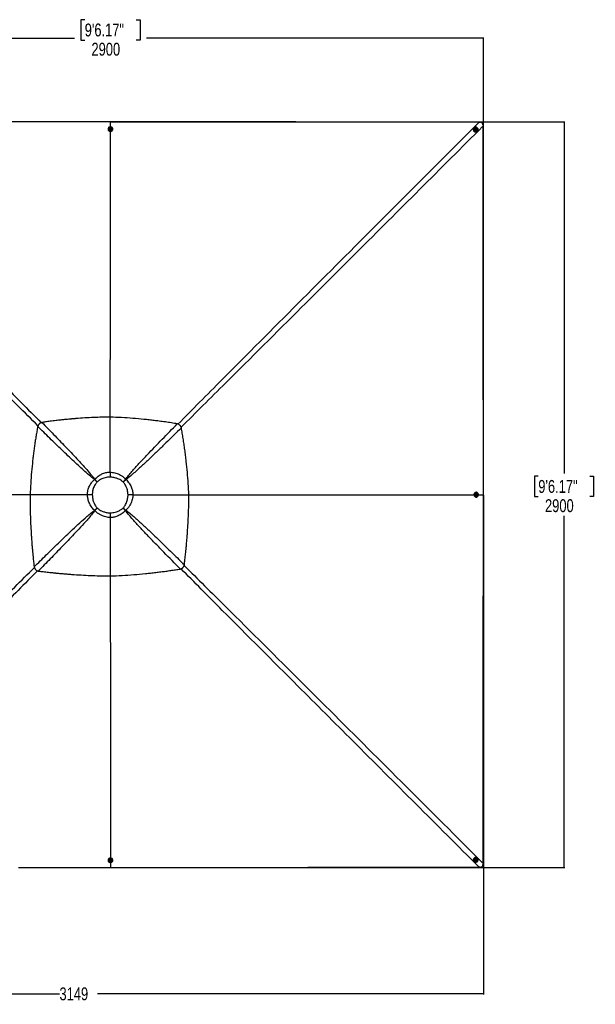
# Model space of a CAD drawing. Header units: millimetres. Extents: x 59675 to 443956, y 27057 to 412240.
# Tile 67 of 67: x 150015 to 261903, y 220805 to 412240. Entities that reach past the tile are written whole.
import ezdxf

# ---------------------------------------------------------------- set-up
doc = ezdxf.new("R2010")
doc.units = ezdxf.units.MM
doc.header["$LTSCALE"] = 50
doc.layers.add('COMPONENT_GEOMETRY', color=7, linetype='Continuous')
doc.styles.add('SLDTEXTSTYLE0', font='TXT', dxfattribs={"width": 0.75})
doc.dimstyles.new('SLDDIMSTYLE0', dxfattribs={"dimtxt": 2500, "dimasz": 165.1, "dimexe": 0, "dimexo": 0.0625, "dimgap": 625, "dimtad": 0, "dimtih": 1, "dimtoh": 1, "dimdec": 0, "dimrnd": 1e-09, "dimzin": 12, "dimdsep": 46, "dimtxsty": 'SLDTEXTSTYLE0', "dimsah": 1, "dimcen": 0.09, "dimadec": 0, "dimazin": 3, "dimtfac": 1, "dimtdec": 3, "dimtofl": 0, "dimtmove": 0, "dimatfit": 3, "dimfxl": 1, "dimfrac": 2, "dimtolj": 1, "dimtzin": 12, "dimarcsym": 0})
doc.dimstyles.new('SLDDIMSTYLE1', dxfattribs={"dimtxt": 2500, "dimasz": 165.1, "dimexe": 0, "dimexo": 0.0625, "dimgap": 625, "dimtad": 0, "dimtih": 1, "dimtoh": 1, "dimdec": 0, "dimrnd": 1e-09, "dimzin": 12, "dimdsep": 46, "dimtxsty": 'SLDTEXTSTYLE0', "dimsah": 1, "dimcen": 0.09, "dimadec": 0, "dimazin": 3, "dimtfac": 1, "dimtdec": 0, "dimtofl": 0, "dimtmove": 0, "dimatfit": 3, "dimfxl": 1, "dimfrac": 2, "dimtolj": 1, "dimtzin": 12, "dimarcsym": 0})
doc.dimstyles.new('SLDDIMSTYLE2', dxfattribs={"dimtxt": 2500, "dimasz": 165.1, "dimexe": 0, "dimexo": 0.0625, "dimgap": 625, "dimtad": 0, "dimtih": 1, "dimtoh": 1, "dimdec": 0, "dimrnd": 1e-09, "dimzin": 12, "dimdsep": 46, "dimtxsty": 'SLDTEXTSTYLE0', "dimsah": 1, "dimcen": 0.09, "dimadec": 0, "dimazin": 3, "dimtfac": 1, "dimtdec": 0, "dimtofl": 0, "dimtmove": 0, "dimatfit": 3, "dimfxl": 1, "dimfrac": 2, "dimtolj": 1, "dimtzin": 12, "dimarcsym": 0})

# ---------------------------------------------------------------- blocks, each defined once
blk = doc.blocks.new('_D')
at = {"layer": 'COMPONENT_GEOMETRY', "color": 7}
for p, q in [((240160, 319828), (240160, 222689)), ((82725, 240321), (82725, 222689)), ((82725, 222848), (157748, 222848)), ((240160, 222848), (165137, 222848))]:
    blk.add_line(p, q, dxfattribs=at)
for points in [[(82725, 222848), (82890, 222823), (82890, 222873)], [(240160, 222848), (239995, 222873), (239995, 222823)]]:
    blk.add_solid(points, dxfattribs=at)
at = {"layer": 'COMPONENT_GEOMETRY', "color": 7, "insert": (157748, 224086), "char_height": 2500, "attachment_point": 1, "style": 'SLDTEXTSTYLE0'}
blk.add_mtext('3149', dxfattribs=at)
blk = doc.blocks.new('_D_1')
at = {"layer": 'COMPONENT_GEOMETRY', "color": 7}
for p, q in [((167596, 392392), (63895, 392392)), ((64053, 392392), (64053, 321783)), ((60437, 321275), (59675, 321275)), ((59675, 321275), (59675, 317306)), ((67670, 321275), (68431, 321275)), ((68431, 321275), (68431, 317306)), ((59675, 317306), (60437, 317306)), ((68431, 317306), (67670, 317306)), ((64053, 242957), (64053, 313566)), ((79403, 242957), (63895, 242957))]:
    blk.add_line(p, q, dxfattribs=at)
for points in [[(64053, 392392), (64028, 392227), (64079, 392227)], [(64053, 242957), (64079, 243122), (64028, 243122)]]:
    blk.add_solid(points, dxfattribs=at)
at = {"layer": 'COMPONENT_GEOMETRY', "color": 7, "char_height": 2500, "attachment_point": 1, "style": 'SLDTEXTSTYLE0'}
for s, insert in [('9\'10"', (60437, 320529)), ('2989', (60359, 316789))]:
    blk.add_mtext(s, dxfattribs=dict(at, insert=insert))
blk = doc.blocks.new('_D_2')
at = {"layer": 'COMPONENT_GEOMETRY', "color": 7}
for p, q in [((167723, 392392), (255979, 392392)), ((255820, 392392), (255820, 324000)), ((250818, 323492), (250057, 323492)), ((250057, 323492), (250057, 319523)), ((260822, 323492), (261584, 323492)), ((261584, 323492), (261584, 319523)), ((250057, 319523), (250818, 319523)), ((261584, 319523), (260822, 319523)), ((255820, 247390), (255820, 315783)), ((167723, 247390), (255979, 247390))]:
    blk.add_line(p, q, dxfattribs=at)
for points in [[(255820, 392392), (255795, 392227), (255846, 392227)], [(255820, 247390), (255845, 247555), (255795, 247555)]]:
    blk.add_solid(points, dxfattribs=at)
at = {"layer": 'COMPONENT_GEOMETRY', "color": 7, "char_height": 2500, "attachment_point": 1, "style": 'SLDTEXTSTYLE0'}
for s, insert in [('9\'6.17"', (250818, 322746)), ('2900', (252126, 319005))]:
    blk.add_mtext(s, dxfattribs=dict(at, insert=insert))
blk = doc.blocks.new('_D_3')
at = {"layer": 'COMPONENT_GEOMETRY', "color": 7}
for p, q in [((162658, 412240), (161896, 412240)), ((161896, 412240), (161896, 408272)), ((172661, 412240), (173423, 412240)), ((173423, 412240), (173423, 408272)), ((95158, 319955), (95158, 408798)), ((95158, 408640), (160657, 408640)), ((161896, 408272), (162658, 408272)), ((173423, 408272), (172661, 408272)), ((240160, 408640), (174662, 408640)), ((240160, 319955), (240160, 408798))]:
    blk.add_line(p, q, dxfattribs=at)
for points in [[(95158, 408640), (95323, 408614), (95323, 408665)], [(240160, 408640), (239995, 408665), (239995, 408614)]]:
    blk.add_solid(points, dxfattribs=at)
at = {"layer": 'COMPONENT_GEOMETRY', "color": 7, "char_height": 2500, "attachment_point": 1, "style": 'SLDTEXTSTYLE0'}
for s, insert in [('9\'6.17"', (162658, 411494)), ('2900', (163965, 407754))]:
    blk.add_mtext(s, dxfattribs=dict(at, insert=insert))

msp = doc.modelspace()

# ---------------------------------------------------------------- linework, layer by layer
at = {"color": 7, "linetype": 'Continuous', "lineweight": 25}
for p, q in [((167188.56, 390976.38), (167188.66, 390943.74)), ((167421.03, 390984.55), (167421.06, 390977.12)), ((167572.07, 391038.11), (167621.38, 391103.67)), ((167609.08, 390966.05), (167572.07, 391038.11)), ((167581.42, 391019.91), (167596.82, 391040.4)), ((167596.82, 391040.4), (167621.48, 391073.18)), ((167695.39, 390959.56), (167609.08, 390966.05)), ((167621.38, 391103.67), (167707.69, 391097.17)), ((167621.48, 391073.18), (167621.38, 391103.67)), ((167621.48, 391073.18), (167664.63, 391069.93)), ((167658.97, 391402.95), (167659.67, 392392.2)), ((167659.46, 392392.2), (167659.67, 392392.2)), ((167664.63, 391069.93), (167707.79, 391066.68)), ((167744.7, 391025.12), (167695.39, 390959.56)), ((167707.69, 391097.17), (167744.7, 391025.12)), ((167707.79, 391066.68), (167707.69, 391097.17)), ((167707.79, 391066.68), (167726.29, 391030.66)), ((167726.29, 391030.66), (167735.45, 391012.82)), ((167896.06, 390978.62), (167896.03, 390986.05)), ((168128.66, 390946.72), (168128.56, 390979.36)), ((238329.1, 391225.69), (238311.16, 391207.75)), ((238497.4, 391065.18), (238493.5, 391061.29)), ((238606.59, 390908.18), (238633.37, 390987.34)), ((238662.84, 390842.35), (238606.59, 390908.18)), ((238628.57, 390973.16), (238658.89, 390978.03)), ((238633.37, 390987.34), (238716.4, 391000.7)), ((238658.89, 390978.03), (238700.42, 390984.72)), ((238745.87, 390855.71), (238662.84, 390842.35)), ((238700.42, 390984.72), (238716.4, 391000.7)), ((238700.42, 390984.72), (238728.54, 390951.81)), ((238716.4, 391000.7), (238772.67, 390934.9)), ((238728.54, 390951.81), (238756.67, 390918.9)), ((238743.28, 390879.32), (238734.69, 390853.92)), ((238756.67, 390918.9), (238743.28, 390879.32)), ((238772.67, 390934.9), (238745.87, 390855.71)), ((238756.67, 390918.9), (238772.67, 390934.9)), ((238829.38, 390725.41), (238833.27, 390729.3)), ((238975.84, 390543.07), (238993.78, 390561.01)), ((239310.07, 392308.26), (239542.67, 392305.14)), ((240073.21, 391774.57), (240076.34, 391542.12)), ((167612.5, 324262.03), (167612.51, 324262.4)), ((164602, 322880.48), (164571.45, 322849.69)), ((165079.13, 322357.85), (165082.11, 322360.77)), ((170131.69, 322358.05), (170140.09, 322349.77)), ((170690.48, 322829.55), (170603.77, 322916.33)), ((152041.86, 319849.3), (152041.49, 319850.06)), ((152041.63, 319849.17), (152041.86, 319849.3)), ((163211.81, 319834.8), (163211.7, 319834.79)), ((172029.1, 319836.24), (172029.18, 319836.23)), ((182902.39, 319849.04), (182902.64, 319849.19)), ((238747.45, 320360.46), (238714.81, 320360.57)), ((238727.65, 319853.21), (238734.14, 319939.53)), ((238793.2, 319803.98), (238727.65, 319853.21)), ((238734.14, 319939.53), (238806.2, 319976.61)), ((238754.14, 320127.94), (238746.71, 320127.96)), ((238798.75, 319822.62), (238780.73, 319813.35)), ((238788.19, 319967.35), (238808.49, 319952.1)), ((238865.26, 319841.06), (238793.2, 319803.98)), ((238834.77, 319841.16), (238798.75, 319822.62)), ((238806.2, 319976.61), (238871.75, 319927.38)), ((238808.49, 319952.1), (238841.27, 319927.48)), ((238838.02, 319884.32), (238834.77, 319841.16)), ((238834.77, 319841.16), (238865.26, 319841.06)), ((238841.27, 319927.48), (238838.02, 319884.32)), ((238841.27, 319927.48), (238871.75, 319927.38)), ((238871.75, 319927.38), (238865.26, 319841.06)), ((239171.04, 319890.89), (240160.49, 319891.58)), ((240160.49, 319891.36), (240160.49, 319891.58)), ((238711.83, 319420.57), (238744.47, 319420.47)), ((238745.21, 319652.97), (238752.64, 319652.94)), ((170147.24, 317308.57), (170138.06, 317299.36)), ((170583.36, 316771.12), (170679.6, 316866.18)), ((167614.07, 315444.8), (167614.07, 315445.17)), ((238610.59, 248887.78), (238676.39, 248944.04)), ((238623.94, 248804.8), (238610.59, 248887.78)), ((238676.39, 248944.04), (238755.56, 248917.32)), ((238741.41, 248922.1), (238746.26, 248892.02)), ((238746.26, 248892.02), (238752.93, 248850.53)), ((238755.56, 248917.32), (238768.92, 248834.34)), ((238834.44, 249052.53), (238830.55, 249056.47)), ((238995.97, 249219.85), (238978.04, 249238.02)), ((167188.79, 248836.92), (167188.69, 248804.67)), ((167421.19, 248803.94), (167421.16, 248796.46)), ((167572.2, 248755.6), (167621.43, 248821.08)), ((167609.28, 248683.62), (167572.2, 248755.6)), ((167590.84, 248750.29), (167581.63, 248768.15)), ((167609.38, 248714.3), (167590.84, 248750.29)), ((167609.38, 248714.3), (167609.28, 248683.62)), ((167695.6, 248677.14), (167609.28, 248683.62)), ((167652.54, 248711.06), (167609.38, 248714.3)), ((167621.43, 248821.08), (167707.75, 248814.59)), ((167695.7, 248707.82), (167652.54, 248711.06)), ((167658.92, 248378.6), (167659.55, 247389.99)), ((167744.83, 248742.62), (167695.6, 248677.14)), ((167695.7, 248707.82), (167695.6, 248677.14)), ((167720.32, 248740.55), (167695.7, 248707.82)), ((167707.75, 248814.59), (167744.83, 248742.62)), ((167735.49, 248760.75), (167720.32, 248740.55)), ((167896.16, 248794.97), (167896.19, 248802.44)), ((168128.68, 248801.71), (168128.79, 248834.56)), ((238309.23, 248577.48), (238327.16, 248559.33)), ((238492.58, 248722.71), (238496.48, 248718.76)), ((238647.53, 248807.62), (238622.11, 248816.2)), ((238703.11, 248778.08), (238623.94, 248804.8)), ((238687.12, 248794.26), (238647.53, 248807.62)), ((238720.02, 248822.39), (238687.12, 248794.26)), ((238687.12, 248794.26), (238703.11, 248778.08)), ((238768.92, 248834.34), (238703.11, 248778.08)), ((238752.93, 248850.53), (238720.02, 248822.39)), ((238752.93, 248850.53), (238768.92, 248834.34)), ((239543.19, 247479.16), (239312.36, 247476.05)), ((240077.02, 248241.05), (240073.93, 248009.87))]:
    msp.add_line(p, q, dxfattribs=at)
at = {"color": 7, "linetype": 'Continuous', "lineweight": 25, "flags": 128}
for points in [[(167188.67, 390942.18), (167189.83, 390912.93), (167205.31, 390829.34), (167238.21, 390750.14), (167287.26, 390678.37), (167350.59, 390616.81), (167425.76, 390567.8), (167509.88, 390533.24), (167599.71, 390514.45), (167691.81, 390512.15), (167782.64, 390526.44), (167868.7, 390556.76), (167946.69, 390601.95), (168013.62, 390660.27), (168066.9, 390729.49), (168104.49, 390806.93), (168124.95, 390889.63), (168128.67, 390945.16)], [(168111.91, 391092.2), (168079.01, 391171.41), (168029.96, 391243.17), (167966.63, 391304.73), (167891.47, 391353.75), (167807.34, 391388.3), (167717.51, 391407.1), (167625.41, 391409.39), (167534.58, 391395.1), (167448.51, 391364.78), (167370.53, 391319.59), (167303.61, 391261.27), (167250.33, 391192.06), (167212.73, 391114.61), (167192.27, 391031.91), (167189.72, 390947.13), (167205.21, 390863.54), (167238.1, 390784.34), (167287.15, 390712.57), (167350.49, 390651.01), (167425.65, 390602), (167509.77, 390567.44), (167599.6, 390548.65), (167691.7, 390546.35), (167782.53, 390560.64), (167868.6, 390590.96), (167946.58, 390636.15), (168013.51, 390694.47), (168066.79, 390763.68), (168104.38, 390841.13), (168124.84, 390923.83), (168127.38, 391008.6), (168111.91, 391092.2)], [(167678.01, 391203.17), (167613.43, 391199.9), (167552.19, 391180.72), (167498.84, 391147.03), (167457.34, 391101.36), (167430.75, 391047.07), (167421.06, 390988.2), (167428.98, 390929.11), (167453.93, 390874.21), (167494.05, 390827.53), (167546.37, 390792.55), (167607.01, 390771.87), (167671.47, 390767.02), (167734.97, 390778.35), (167792.8, 390805.04), (167840.68, 390845.09), (167875.04, 390895.54), (167893.35, 390952.65), (167894.25, 391012.19), (167877.65, 391069.72), (167844.82, 391121), (167798.16, 391162.2), (167741.15, 391190.29), (167678.01, 391203.17)], [(167668.12, 391140.55), (167622.09, 391135.67), (167581.58, 391114.94), (167552.77, 391081.53), (167540.04, 391040.52), (167545.32, 390998.15), (167567.82, 390960.88), (167604.1, 390934.38), (167648.65, 390922.67), (167694.68, 390927.55), (167735.18, 390948.28), (167764, 390981.69), (167776.73, 391022.7), (167771.45, 391065.07), (167748.96, 391102.35), (167712.68, 391128.85), (167668.12, 391140.55)], [(239310.07, 392308.26), (237284.14, 392310.54), (235182.92, 392312.91), (233081.7, 392315.28), (230980.48, 392317.66), (228879.26, 392320.03), (226778.05, 392322.43), (224676.83, 392324.82), (222575.61, 392327.21), (220474.39, 392329.62), (218373.18, 392332.02), (216271.96, 392334.44), (214170.75, 392336.86), (209968.3, 392341.72), (207867.09, 392344.16), (205765.87, 392346.61), (203664.66, 392349.06), (203139.35, 392349.67), (201629.1, 392351.44), (200118.85, 392353.21), (198608.6, 392354.98), (195588.11, 392358.55), (194077.85, 392360.34), (191057.35, 392363.92), (189547.11, 392365.72), (186526.61, 392369.32), (185016.36, 392371.13), (181995.86, 392374.76), (178975.37, 392378.41), (167659.67, 392392.2)], [(239059.56, 390645.64), (239096.88, 390726.03), (239117.46, 390812.84), (239120.52, 390902.74), (239105.93, 390992.29), (239074.26, 391078.03), (239026.73, 391156.68), (238965.16, 391225.2), (238891.92, 391280.98), (238809.83, 391321.87), (238722.03, 391346.28), (238631.89, 391353.27), (238542.89, 391342.6), (238458.47, 391314.68), (238381.82, 391270.54), (238315.93, 391211.92), (238263.32, 391141.06), (238226, 391060.67), (238205.42, 390973.86), (238202.36, 390883.95), (238216.95, 390794.41), (238248.62, 390708.66), (238296.15, 390630.01), (238357.72, 390561.49), (238430.96, 390505.72), (238513.05, 390464.83), (238600.87, 390440.44), (238690.99, 390433.43), (238779.99, 390444.1), (238864.41, 390472.02), (238941.06, 390516.15), (239006.95, 390574.78), (239059.56, 390645.64)], [(238839.21, 391043.75), (238791.13, 391087), (238733.73, 391116.19), (238671.25, 391129.13), (238608.34, 391124.88), (238549.66, 391103.75), (238499.55, 391067.31), (238461.73, 391018.24), (238439.02, 390960.2), (238433.08, 390897.48), (238444.38, 390834.76), (238472.06, 390776.67), (238514.09, 390727.53), (238567.32, 390690.96), (238627.82, 390669.7), (238691.11, 390665.32), (238752.48, 390678.13), (238807.38, 390707.18), (238851.77, 390750.36), (238882.32, 390804.41), (238896.77, 390865.35), (238894.06, 390928.65), (238874.39, 390989.62), (238839.21, 391043.75)], [(238776.57, 390994.79), (238740.43, 391023.75), (238696.55, 391037.14), (238651.63, 391032.94), (238612.48, 391011.77), (238585.08, 390976.86), (238573.6, 390933.54), (238579.78, 390888.39), (238602.69, 390848.28), (238638.83, 390819.33), (238682.69, 390805.92), (238727.63, 390810.13), (238766.76, 390831.29), (238794.16, 390866.2), (238805.64, 390909.51), (238799.46, 390954.67), (238776.57, 390994.79)], [(240160.49, 319891.58), (240159.84, 320416.89), (240157.26, 322518.09), (240154.68, 324619.29), (240152.11, 326720.5), (240147, 330922.92), (240144.45, 333024.13), (240141.91, 335125.33), (240139.38, 337226.54), (240136.85, 339327.74), (240134.34, 341428.95), (240131.82, 343530.16), (240129.32, 345631.37), (240126.83, 347732.57), (240124.35, 349833.78), (240121.87, 351934.99), (240119.4, 354036.2), (240116.93, 356137.41), (240114.47, 358238.62), (240112.02, 360339.83), (240109.58, 362441.03), (240107.13, 364542.24), (240104.7, 366643.45), (240099.87, 370845.87), (240097.45, 372947.08), (240095.04, 375048.29), (240092.65, 377149.5), (240090.25, 379250.71), (240087.86, 381351.91), (240085.48, 383453.13), (240083.09, 385554.33), (240080.72, 387655.55), (240078.52, 389598.83), (240076.34, 391542.12)], [(167619.46, 334966.46), (167635.12, 357303.84), (167658.17, 390252), (167658.35, 390515.66)], [(165079.13, 322357.85), (165014.61, 322420.12), (164950.2, 322482.35), (164886.01, 322544.44), (164822.11, 322606.3), (164758.62, 322667.85), (164695.62, 322728.99), (164633.19, 322789.63), (164571.45, 322849.69)], [(164602, 322880.48), (164660.39, 322817.03), (164719.42, 322752.96), (164779, 322688.36), (164839.04, 322623.33), (164899.47, 322557.96), (164960.18, 322492.35), (165021.09, 322426.58), (165082.11, 322360.77)], [(170131.69, 322358.05), (170191.59, 322428.83), (170251.42, 322499.53), (170311.09, 322570.07), (170370.51, 322640.32), (170429.57, 322710.18), (170488.2, 322779.54), (170546.3, 322848.29), (170603.77, 322916.33)], [(170690.48, 322829.55), (170623.48, 322771.06), (170555.75, 322711.96), (170487.4, 322652.33), (170418.54, 322592.29), (170349.27, 322531.92), (170279.71, 322471.32), (170209.94, 322410.57), (170140.09, 322349.77)], [(182901.85, 319851.42), (183703.27, 319851.97), (205074.22, 319866.88), (238023.08, 319890.07), (238287.2, 319890.26)], [(238860.29, 319437.24), (238939.5, 319470.23), (239011.26, 319519.36), (239072.83, 319582.76), (239121.84, 319657.99), (239156.4, 319742.15), (239175.18, 319832), (239177.49, 319924.11), (239163.2, 320014.92), (239132.87, 320100.94), (239087.68, 320178.89), (239029.36, 320245.74), (238960.14, 320298.94), (238882.7, 320336.45), (238800, 320356.82), (238715.23, 320359.26), (238631.63, 320343.69), (238552.43, 320310.7), (238480.67, 320261.57), (238419.1, 320198.16), (238370.09, 320122.94), (238335.52, 320038.78), (238316.74, 319948.93), (238314.44, 319856.82), (238328.73, 319766.01), (238359.05, 319679.98), (238404.24, 319602.04), (238462.56, 319535.19), (238531.78, 319481.99), (238609.22, 319444.48), (238691.92, 319424.11), (238776.7, 319421.67), (238860.29, 319437.24)], [(238971.27, 319871.21), (238967.99, 319935.8), (238948.81, 319997.01), (238915.12, 320050.32), (238869.45, 320091.78), (238815.16, 320118.3), (238756.29, 320127.93), (238697.21, 320119.93), (238642.3, 320094.93), (238595.62, 320054.75), (238560.64, 320002.39), (238539.96, 319941.72), (238535.11, 319877.26), (238546.45, 319813.77), (238573.13, 319755.96), (238613.19, 319708.13), (238663.64, 319673.83), (238720.74, 319655.59), (238780.27, 319654.76), (238837.81, 319671.42), (238889.09, 319704.32), (238930.29, 319751.01), (238958.38, 319808.06), (238971.27, 319871.21)], [(238908.64, 319880.68), (238903.76, 319926.71), (238883.04, 319967.19), (238849.63, 319995.97), (238808.61, 320008.66), (238766.24, 320003.32), (238728.97, 319980.79), (238702.46, 319944.47), (238690.76, 319899.91), (238695.65, 319853.89), (238716.37, 319813.4), (238749.79, 319784.63), (238790.8, 319771.94), (238833.16, 319777.27), (238870.44, 319799.8), (238896.94, 319836.12), (238908.64, 319880.68)], [(240077.02, 248241.05), (240077.61, 248766.34), (240079.97, 250867.51), (240082.33, 252968.68), (240084.69, 255069.85), (240087.05, 257171.02), (240089.43, 259272.19), (240091.81, 261373.36), (240094.19, 263474.53), (240096.58, 265575.7), (240098.97, 267676.87), (240101.37, 269778.04), (240103.77, 271879.21), (240106.18, 273980.38), (240108.6, 276081.55), (240111.02, 278182.72), (240113.45, 280283.89), (240115.88, 282385.05), (240120.77, 286587.4), (240123.22, 288688.56), (240125.68, 290789.73), (240128.15, 292890.9), (240130.63, 294992.07), (240133.11, 297093.24), (240135.6, 299194.4), (240138.1, 301295.57), (240140.6, 303396.74), (240143.1, 305497.9), (240145.62, 307599.07), (240148.15, 309700.24), (240150.68, 311801.41), (240153.21, 313902.57), (240155.76, 316003.73), (240160.49, 319891.36)], [(164572.08, 316860.11), (164632.29, 316914.34), (164693.08, 316969.11), (164754.37, 317024.36), (164816.08, 317080), (164878.14, 317135.98), (164940.46, 317192.21), (165002.96, 317248.63), (165065.55, 317305.16)], [(165071.91, 317298.95), (165016.83, 317234.98), (164961.83, 317171.12), (164907, 317107.47), (164852.4, 317044.11), (164798.11, 316981.11), (164744.19, 316918.57), (164690.72, 316856.56), (164637.75, 316795.16)], [(170583.36, 316771.12), (170528.99, 316835.38), (170474.09, 316900.33), (170418.75, 316965.87), (170363.03, 317031.92), (170307.03, 317098.39), (170250.81, 317165.18), (170194.46, 317232.2), (170138.06, 317299.36)], [(170147.24, 317308.57), (170214.69, 317252.3), (170282.08, 317196.15), (170349.29, 317140.2), (170416.24, 317084.53), (170482.85, 317029.22), (170549.01, 316974.34), (170614.62, 316919.97), (170679.6, 316866.18)], [(167623.36, 304092.51), (167625.99, 299953.1), (167637.16, 282430.06), (167650.79, 261085.58), (167658.35, 249261.68)], [(167205.46, 248688.99), (167238.45, 248609.87), (167287.59, 248538.19), (167350.98, 248476.7), (167426.21, 248427.74), (167510.37, 248393.22), (167600.23, 248374.45), (167692.33, 248372.16), (167783.14, 248386.43), (167869.17, 248416.72), (167947.1, 248461.86), (168013.96, 248520.12), (168067.16, 248589.25), (168104.67, 248666.61), (168125.03, 248749.21), (168127.48, 248833.89), (168111.91, 248917.39), (168078.92, 248996.5), (168029.78, 249068.18), (167966.39, 249129.68), (167891.16, 249178.63), (167807, 249213.16), (167717.15, 249231.92), (167625.04, 249234.21), (167534.23, 249219.94), (167448.2, 249189.66), (167370.27, 249144.52), (167303.41, 249086.26), (167250.21, 249017.13), (167212.7, 248939.77), (167192.34, 248857.16), (167189.89, 248772.49), (167205.46, 248688.99)], [(167639.43, 248578.08), (167704.01, 248581.35), (167765.23, 248600.52), (167818.54, 248634.17), (167859.99, 248679.79), (167886.52, 248734.01), (167896.14, 248792.82), (167888.15, 248851.83), (167863.14, 248906.68), (167822.97, 248953.3), (167770.61, 248988.24), (167709.94, 249008.9), (167645.48, 249013.74), (167581.99, 249002.42), (167524.19, 248975.76), (167476.36, 248935.76), (167442.05, 248885.36), (167423.8, 248828.32), (167422.98, 248768.86), (167439.63, 248711.39), (167472.53, 248660.17), (167519.24, 248619.02), (167576.28, 248590.95), (167639.43, 248578.08)], [(238413.85, 248491.56), (238494.23, 248454.31), (238581.06, 248433.8), (238670.96, 248430.79), (238760.51, 248445.42), (238846.25, 248477.12), (238924.9, 248524.67), (238993.43, 248586.24), (239049.2, 248659.48), (239090.08, 248741.55), (239114.49, 248829.31), (239121.49, 248919.39), (239110.83, 249008.33), (239082.89, 249092.7), (239038.76, 249169.27), (238980.15, 249235.08), (238909.28, 249287.62), (238828.9, 249324.87), (238742.08, 249345.39), (238652.18, 249348.39), (238562.63, 249333.77), (238476.89, 249302.07), (238398.24, 249254.52), (238329.71, 249192.95), (238273.94, 249119.72), (238233.06, 249037.64), (238208.65, 248949.88), (238201.64, 248859.79), (238212.31, 248770.86), (238240.25, 248686.48), (238284.38, 248609.92), (238343, 248544.1), (238413.85, 248491.56)], [(238811.97, 248711.95), (238855.23, 248760.03), (238884.41, 248817.42), (238897.36, 248879.86), (238893.1, 248942.74), (238871.97, 249001.38), (238835.51, 249051.44), (238786.46, 249089.21), (238728.42, 249111.87), (238665.71, 249117.76), (238602.98, 249106.44), (238544.89, 249078.74), (238495.74, 249036.72), (238459.19, 248983.49), (238437.92, 248923.01), (238433.53, 248859.76), (238446.35, 248798.43), (238475.41, 248743.57), (238518.57, 248699.25), (238572.63, 248668.74), (238633.56, 248654.33), (238696.87, 248657.07), (238757.85, 248676.77), (238811.97, 248711.95)], [(238763.01, 248774.22), (238791.97, 248810.35), (238805.35, 248854.2), (238801.15, 248899.1), (238779.99, 248938.21), (238745.08, 248965.56), (238701.77, 248977.02), (238656.6, 248970.82), (238616.49, 248947.9), (238587.54, 248911.77), (238574.15, 248867.91), (238578.34, 248823.01), (238599.51, 248783.91), (238634.42, 248756.54), (238677.74, 248745.09), (238722.89, 248751.3), (238763.01, 248774.22)], [(149800.74, 247399.68), (151942.36, 247398.54), (154083.99, 247397.4), (156225.61, 247396.25), (158367.23, 247395.1), (160508.86, 247393.93), (162650.48, 247392.76), (164792.11, 247391.58), (167658.87, 247390)], [(167648.9, 248640.29), (167694.93, 248645.17), (167735.41, 248665.87), (167764.19, 248699.25), (167776.88, 248740.21), (167771.54, 248782.53), (167749, 248819.76), (167712.7, 248846.23), (167668.13, 248857.93), (167622.1, 248853.04), (167581.62, 248832.34), (167552.84, 248798.97), (167540.15, 248758), (167545.49, 248715.68), (167568.02, 248678.46), (167604.34, 248651.98), (167648.9, 248640.29)], [(167659.55, 247389.99), (168184.84, 247390.65), (170286.02, 247393.28), (172387.21, 247395.91), (174488.39, 247398.52), (178690.75, 247403.73), (180791.93, 247406.33), (182893.11, 247408.92), (184994.3, 247411.5), (187095.48, 247414.08), (189196.67, 247416.64), (191297.85, 247419.2), (193399.03, 247421.76), (195500.21, 247424.3), (197601.39, 247426.85), (199702.58, 247429.38), (201803.76, 247431.9), (203904.95, 247434.43), (206006.13, 247436.94), (208107.32, 247439.45), (210208.5, 247441.96), (212309.69, 247444.45), (214410.86, 247446.94), (218613.24, 247451.9), (220714.42, 247454.38), (222815.61, 247456.85), (224916.79, 247459.31), (227017.97, 247461.77), (229119.16, 247464.22), (231220.34, 247466.67), (233321.53, 247469.11), (235422.72, 247471.56), (237367.53, 247473.81), (239312.36, 247476.05)]]:
    msp.add_lwpolyline(points, dxfattribs=at)
at = {"color": 8, "linetype": 'Continuous', "lineweight": 25, "flags": 128}
msp.add_lwpolyline([(152042.05, 319850.89), (145690.78, 319855.35), (129220.04, 319867.1), (108631.6, 319881.88), (97033.32, 319890.22)], dxfattribs=at)
at = {"color": 7, "linetype": 'Continuous', "lineweight": 25}
for centre, radius, start, end in [((167658.51, 390993.39), 238, 183.9189415, 356.4430325), ((167649.27, 391000.61), 65.83, 142.8129473, 168.6949674), ((167657.93, 390992.69), 77.53, 85.0437264, 142.0239642), ((167660.23, 390994.98), 75.08, 28.3707146, 86.6423119), ((167668.25, 391000.81), 65.27, 7.6329372, 27.2139952), ((238654.52, 390886.43), 470.26, 136.8996592, 313.1003408), ((238667.24, 390899.15), 237.64, 136.9796651, 313.0203349), ((238669.84, 390909.01), 69.88, 99.0157323, 129.9270257), ((238670.29, 390902.68), 76.21, 40.1404079, 98.5987558), ((238677.75, 390901.37), 69.14, 315.2015454, 341.3968582), ((238671.97, 390902.57), 75, 341.9417971, 41.0375577), ((238761.47, 319890.42), 238, 93.5553033, 266.0827228), ((238768.87, 319880.46), 65.1, 277.4513841, 297.3246324), ((238768.71, 319899.54), 65.92, 52.8777499, 78.437196), ((238762.97, 319888.74), 75.18, 298.4162595, 356.6251481), ((238760.86, 319891.03), 77.45, 355.0304808, 52.0494791), ((167658.64, 248787.46), 238.02, 3.6081555, 176.0308905), ((238654.73, 248896.51), 470.27, 46.5677642, 222.7187), ((238667.41, 248883.67), 237.64, 46.647208, 222.636694), ((238670.91, 248880.65), 76.2, 310.1315241, 8.5801283), ((238677.16, 248880.99), 69.97, 9.0639868, 39.5851998), ((167648.21, 248780.02), 64.61, 187.5705225, 207.3901504), ((167656.94, 248786.11), 75.18, 208.4544087, 266.6498141), ((167659.26, 248788.23), 77.46, 265.0217743, 322.0154805), ((167667.54, 248780.46), 66.16, 322.906861, 348.2052295), ((238669.63, 248873.28), 69.28, 225.2164535, 251.3991712), ((238670.74, 248879.01), 75.06, 251.9891712, 311.0403865)]:
    msp.add_arc(centre, radius, start, end, dxfattribs=at)
at = {"color": 8, "linetype": 'Continuous', "lineweight": 25}
for points, knots in [([(153572.43, 333299.76), (152261.83, 334596.74), (149584.9, 337245.85), (144388.58, 342417.33), (137978.45, 348808.15), (122846.59, 363924.58), (108627.54, 378150.37), (96907.12, 389879.27), (95267.38, 391520.22), (95244.43, 391543.19)], [0, 0, 0, 0, 0.067148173, 0.137152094, 0.266888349, 0.396624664, 0.915584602, 0.998818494, 1, 1, 1, 1]), ([(96010.21, 392308.65), (96033.15, 392285.67), (104217.81, 384084.96), (115930.39, 372348.48), (130130.69, 358105.91), (138687.41, 349517.37), (145072.8, 343095.52), (150242.74, 337886.85), (152893.68, 335200.9), (154191.13, 333886.32)], [0, 0, 0, 0, 0.001181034, 0.421495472, 0.603204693, 0.732904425, 0.862604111, 0.932754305, 1, 1, 1, 1]), ([(180783.62, 333619.08), (182184.22, 335035.92), (185040.94, 337925.74), (192807.91, 345737.22), (208998.49, 361973.96), (225632.19, 378621.05), (237374.91, 390371.88), (239287.11, 392285.29), (239310.07, 392308.26)], [0, 0, 0, 0, 0.072153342, 0.147166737, 0.398807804, 0.902104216, 0.998824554, 1, 1, 1, 1]), ([(240076.34, 391542.12), (240053.37, 391519.16), (231861.55, 383331.4), (220110.99, 371588.34), (203459.71, 354960.81), (193509.49, 345037.99), (185700.41, 337272.4), (182812.69, 334417.4), (181396.66, 333017.41)], [0, 0, 0, 0, 0.001175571, 0.419192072, 0.601251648, 0.852917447, 0.927876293, 1, 1, 1, 1]), ([(130443.18, 283405.15), (135376.33, 288329.21), (142838.88, 295778), (150324.2, 303196.29), (152861.32, 305710.69)], [0, 0, 0, 0, 0.661055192, 1, 1, 1, 1]), ([(153475.98, 305084.92), (150963.43, 302549.81), (143546.71, 295066.5), (136099.42, 287606.21), (131175.03, 282673.22)], [0, 0, 0, 0, 0.33876827, 1, 1, 1, 1]), ([(239312.36, 247476.05), (239289.38, 247499.01), (231106.27, 255676.11), (219363.35, 267410.76), (202748.25, 284028.32), (192925.7, 293864.62), (185358.55, 301464.34), (182688.2, 304159.68), (181381.17, 305478.94)], [0, 0, 0, 0, 0.001188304, 0.42328357, 0.607436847, 0.861075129, 0.932001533, 1, 1, 1, 1]), ([(181980.27, 306110.6), (183303.61, 304802.98), (186008.03, 302130.69), (193623.26, 294568.18), (209731.93, 278524.52), (226366.66, 261924.88), (238116.81, 250197.42), (240054.04, 248263.99), (240077.02, 248241.05)], [0, 0, 0, 0, 0.068101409, 0.139174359, 0.392739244, 0.899883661, 0.998812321, 1, 1, 1, 1])]:
    msp.add_open_spline(points, degree=3, knots=knots, dxfattribs=at)
at = {"color": 7, "linetype": 'Continuous', "lineweight": 25}
for points, knots in [([(167659.46, 392392.2), (167484.36, 392391.99), (166608.87, 392390.91), (165032.97, 392388.99), (162931.78, 392386.4), (160130.19, 392383), (157328.6, 392379.6), (154527.01, 392376.22), (152425.82, 392373.69), (150324.63, 392371.17), (148223.44, 392368.66), (146122.24, 392366.17), (144021.05, 392363.66), (141919.86, 392361.19), (139818.66, 392358.7), (137717.47, 392356.24), (135616.28, 392353.77), (133515.08, 392351.32), (131413.89, 392348.87), (129312.69, 392346.43), (127211.5, 392344.01), (125110.31, 392341.57), (123009.11, 392339.17), (120207.52, 392335.94), (117405.92, 392332.75), (114604.33, 392329.56), (112503.14, 392327.17), (110401.94, 392324.81), (108300.74, 392322.41), (106199.55, 392320.07), (104098.35, 392317.69), (101997.15, 392315.34), (99948.73, 392313.05), (97953.08, 392310.83), (96657.84, 392309.37), (96010.21, 392308.65)], [0, 0, 0, 0, 0.007331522, 0.036657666, 0.065983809, 0.095309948, 0.1539621, 0.18328829, 0.212614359, 0.241940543, 0.271266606, 0.300592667, 0.329918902, 0.359244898, 0.388571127, 0.417897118, 0.447223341, 0.476549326, 0.505875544, 0.535201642, 0.564527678, 0.593853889, 0.62317992, 0.652506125, 0.711158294, 0.740484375, 0.769810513, 0.799136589, 0.828462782, 0.857788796, 0.887114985, 0.916441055, 0.945767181, 0.97288365, 1, 1, 1, 1]), ([(240073.21, 391774.57), (240070.78, 391807.76), (240065.91, 391874.14), (240037.97, 391970.12), (239994.06, 392059.01), (239919.22, 392158.46), (239798.75, 392249.53), (239658.74, 392297.14), (239572.23, 392303.11), (239542.67, 392305.14)], [0, 0, 0, 0, 0.1201165, 0.240167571, 0.358324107, 0.476432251, 0.686780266, 0.89299076, 1, 1, 1, 1]), ([(153524.7, 333165.67), (153469.58, 332865.91), (153358.42, 332261.35), (153201.24, 331345.17), (153050.28, 330412.89), (152907.21, 329464.81), (152772.53, 328501.52), (152647.04, 327523.69), (152484.44, 326131.65), (152307.75, 324321.3), (152142.42, 322092.09), (152075.18, 320598.43), (152041.49, 319850.06)], [0, 0, 0, 0, 0.068185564, 0.137513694, 0.207950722, 0.279463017, 0.352008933, 0.42554178, 0.500004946, 0.665533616, 0.832421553, 1, 1, 1, 1]), ([(154324.56, 333927.89), (154278.06, 333914.6), (154187.19, 333888.61), (154055.14, 333830.19), (153931.07, 333756.31), (153816.58, 333663.46), (153716.74, 333554.63), (153635.19, 333433.53), (153569.74, 333303.11), (153539.93, 333212.15), (153524.7, 333165.67)], [0, 0, 0, 0, 0.124953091, 0.244189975, 0.372160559, 0.497155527, 0.623857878, 0.752505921, 0.873552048, 1, 1, 1, 1]), ([(164571.45, 322849.69), (164489.22, 322912.19), (164217.75, 323118.56), (163581.57, 323630.69), (162682.16, 324405), (161625.7, 325359.19), (160133.5, 326748.55), (158209.9, 328581.98), (155861.64, 330866.88), (154303.68, 332399.41), (153524.7, 333165.67)], [0, 0, 0, 0, 0.020458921, 0.067546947, 0.162034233, 0.256153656, 0.350276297, 0.566844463, 0.783422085, 1, 1, 1, 1]), ([(167618.88, 334966.74), (167087.05, 334959.82), (166006.42, 334945.77), (164361.98, 334889.81), (162671.91, 334803.79), (161490.19, 334721.31), (160829.92, 334668.63), (160702.71, 334658.3), (160571.03, 334647.43), (160434.57, 334635.98), (160293.37, 334623.9), (160147.41, 334611.2), (159902.29, 334589.48), (159547.84, 334556.96), (159123.74, 334516), (158720.07, 334475.25), (158342.75, 334435.72), (157945.73, 334392.54), (157529.17, 334345.53), (157043.8, 334288.68), (156516.54, 334224.23), (155971.7, 334154.65), (155482.53, 334089.85), (155048.32, 334030.56), (154668.41, 333977.35), (154433.23, 333943.52), (154324.56, 333927.89)], [0, 0, 0, 0, 0.119561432, 0.242935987, 0.369851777, 0.499959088, 0.509209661, 0.518749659, 0.528650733, 0.538911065, 0.549531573, 0.560509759, 0.571845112, 0.604849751, 0.640524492, 0.667623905, 0.696055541, 0.725807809, 0.757398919, 0.790290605, 0.835663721, 0.876805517, 0.913764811, 0.946588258, 0.975319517, 1, 1, 1, 1]), ([(154324.56, 333927.89), (155087.49, 333150), (156613.33, 331594.2), (158888.04, 329249.03), (160713.88, 327326.74), (162098.32, 325834.1), (163050.39, 324775.41), (163822.8, 323873.68), (164333.67, 323235.48), (164539.6, 322963.03), (164602, 322880.48)], [0, 0, 0, 0, 0.216350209, 0.432699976, 0.649040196, 0.743328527, 0.837613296, 0.932285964, 0.979483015, 1, 1, 1, 1]), ([(167612.51, 324262.4), (167612.72, 324822.56), (167613.48, 326819.28), (167615.85, 330387.4), (167617.84, 333395.35), (167618.88, 334966.74)], [0, 0, 0, 0, 0.156989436, 0.559602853, 1, 1, 1, 1]), ([(180648.93, 333663.87), (180268.36, 333725.61), (179497.05, 333850.75), (178322.37, 334024.9), (177367.04, 334155.84), (176640.77, 334248.97), (176152.98, 334309.08), (175660.35, 334367.32), (175162.95, 334423.56), (174660.89, 334477.73), (173609.35, 334585.66), (171998.07, 334728.21), (169818.73, 334876.17), (168354.77, 334936.54), (167618.97, 334966.88)], [0, 0, 0, 0, 0.088262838, 0.178889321, 0.271856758, 0.309011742, 0.346518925, 0.384374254, 0.422575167, 0.461117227, 0.499979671, 0.664574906, 0.831411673, 1, 1, 1, 1]), ([(170603.77, 322916.33), (170632.8, 322954.16), (170868.94, 323261.88), (171327.64, 323826.14), (172221.22, 324860.36), (173375.22, 326130.43), (175280.88, 328149.84), (177703.18, 330663.09), (179667.01, 332663.6), (180648.93, 333663.87)], [0, 0, 0, 0, 0.009708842, 0.078971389, 0.148244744, 0.288661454, 0.429089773, 0.714542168, 1, 1, 1, 1]), ([(181443.32, 332883.69), (181428.35, 332930.23), (181399.04, 333021.33), (181334.94, 333152.43), (181255.2, 333274.69), (181157.06, 333385.92), (181043.75, 333482), (180919.74, 333559.57), (180787.32, 333621.51), (180695.74, 333649.54), (180648.93, 333663.87)], [0, 0, 0, 0, 0.12559236, 0.245859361, 0.373810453, 0.499564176, 0.62551255, 0.754030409, 0.874267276, 1, 1, 1, 1]), ([(181443.32, 332883.69), (180441.45, 331901.01), (178938.62, 330426.96), (176924.31, 328474.45), (175414.82, 327027.54), (174152.71, 325839.2), (173139.31, 324907.68), (172355.69, 324207.02), (171547.21, 323505.5), (170976.14, 323054.94), (170690.48, 322829.55)], [0, 0, 0, 0, 0.285602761, 0.428411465, 0.571220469, 0.711530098, 0.781704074, 0.851877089, 0.925905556, 1, 1, 1, 1]), ([(182902.64, 319849.19), (182865.21, 320582.34), (182790.56, 322044.45), (182620.48, 324225.4), (182439.36, 326048.13), (182266.98, 327512.95), (182122.77, 328622.99), (181967.74, 329715.27), (181802.43, 330788.89), (181628.83, 331843.38), (181504.8, 332538.91), (181443.32, 332883.69)], [0, 0, 0, 0, 0.16777457, 0.334595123, 0.499921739, 0.58638581, 0.671687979, 0.755754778, 0.83852704, 0.919956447, 1, 1, 1, 1]), ([(164602, 322880.48), (164675.72, 322961.09), (164842.24, 323143.18), (165131.71, 323397.47), (165466.12, 323640.13), (165818.97, 323844.52), (166185.92, 324008.7), (166562.25, 324133.49), (166928.86, 324213.68), (167280.09, 324257.81), (167501.7, 324260.63), (167612.5, 324262.03)], [0, 0, 0, 0, 0.095850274, 0.216532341, 0.337506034, 0.458153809, 0.573870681, 0.689887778, 0.805585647, 0.902797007, 1, 1, 1, 1]), ([(167612.5, 324262.03), (167609.89, 324140.02), (167604.58, 323892.47), (167598.15, 323568.58), (167594.35, 323369.38), (167593.11, 323303.96), (167593.03, 323299.35)], [0, 0, 0, 0, 0.394961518, 0.801367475, 0.986015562, 1, 1, 1, 1]), ([(167612.51, 324262.4), (167677.06, 324260.02), (167895.81, 324251.97), (168267.24, 324202.92), (168718.28, 324093.8), (169176.25, 323927.45), (169631.67, 323697.64), (170026.44, 323433.27), (170349.43, 323169.53), (170518.99, 323000.73), (170603.77, 322916.33)], [0, 0, 0, 0, 0.057566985, 0.195079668, 0.333037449, 0.470574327, 0.628658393, 0.786764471, 0.893380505, 1, 1, 1, 1]), ([(163211.7, 319834.79), (163210.5, 319911.84), (163207.01, 320135.46), (163242.57, 320505.58), (163333.84, 320936.88), (163468.73, 321334.28), (163637.36, 321694.32), (163829.07, 322018.08), (164050.28, 322320.31), (164296.33, 322600.75), (164479.74, 322766.71), (164571.45, 322849.69)], [0, 0, 0, 0, 0.067534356, 0.195999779, 0.32494468, 0.453440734, 0.563228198, 0.673289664, 0.783102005, 0.891548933, 1, 1, 1, 1]), ([(165079.13, 322357.85), (165011.45, 322283.76), (164876.07, 322135.57), (164670.51, 321850.09), (164472.2, 321499.88), (164315.86, 321110.24), (164214.02, 320737.43), (164154.62, 320389.13), (164130.62, 320088.69), (164131.9, 319905.66), (164132.36, 319840.2)], [0, 0, 0, 0, 0.109008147, 0.218025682, 0.381635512, 0.545277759, 0.67301993, 0.801073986, 0.928853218, 1, 1, 1, 1]), ([(167593.03, 323299.35), (167505.36, 323298.25), (167330.02, 323296.04), (166997.28, 323264.13), (166598.4, 323189.05), (166189.89, 323056.64), (165842.91, 322898.77), (165554.17, 322732.27), (165298.99, 322552.7), (165149.02, 322419.98), (165082.11, 322360.77)], [0, 0, 0, 0, 0.095810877, 0.191618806, 0.365049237, 0.538439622, 0.65967123, 0.78117088, 0.902375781, 1, 1, 1, 1]), ([(170131.69, 322358.05), (170054.64, 322420.3), (169900.53, 322544.79), (169613.08, 322733.51), (169268.7, 322917.62), (168880.19, 323072.92), (168496.16, 323183.89), (168122.11, 323256.62), (167819.64, 323289.97), (167642.98, 323297.29), (167593.03, 323299.35)], [0, 0, 0, 0, 0.107682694, 0.215369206, 0.373484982, 0.531623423, 0.669517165, 0.807695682, 0.945626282, 1, 1, 1, 1]), ([(171080.95, 319838.54), (171070.94, 320010.1), (171051.65, 320340.84), (170950.63, 320822.08), (170813.82, 321241.75), (170646.62, 321609.81), (170463.49, 321927.64), (170290.11, 322172.53), (170175.69, 322307.72), (170140.09, 322349.77)], [0, 0, 0, 0, 0.188295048, 0.363009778, 0.537692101, 0.671562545, 0.805735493, 0.939572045, 1, 1, 1, 1]), ([(170690.48, 322829.55), (170738.36, 322783.26), (170893.39, 322633.36), (171133.66, 322357.51), (171393.72, 321992.72), (171604.91, 321619.02), (171769, 321243.35), (171891.05, 320871.81), (171972.03, 320510.5), (172018.23, 320164.25), (172025.47, 319945.58), (172029.1, 319836.24)], [0, 0, 0, 0, 0.05929838, 0.192007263, 0.32505672, 0.457726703, 0.573535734, 0.689604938, 0.80539612, 0.902690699, 1, 1, 1, 1]), ([(152041.63, 319849.17), (152039.59, 319294.58), (152035.42, 318164.7), (152063.17, 316439.99), (152119.64, 314657.27), (152181.26, 313396.93), (152223.08, 312676.17), (152232.92, 312510.72), (152243.36, 312339.8), (152254.41, 312163.22), (152266.12, 311980.98), (152284.47, 311702.56), (152310.82, 311319.5), (152343.29, 310874.7), (152375.47, 310455.33), (152406.57, 310066.54), (152440.59, 309658.07), (152478.28, 309223.57), (152524.7, 308709.88), (152578.01, 308147.37), (152635.54, 307568.43), (152688.93, 307051.96), (152737.43, 306597.45), (152780.48, 306204.46), (152807.66, 305962.95), (152820.1, 305852.35)], [0, 0, 0, 0, 0.118610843, 0.241644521, 0.368888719, 0.500059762, 0.51149606, 0.523297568, 0.535505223, 0.548118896, 0.561137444, 0.574559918, 0.607793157, 0.64325517, 0.669940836, 0.697747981, 0.726669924, 0.757601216, 0.791022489, 0.836978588, 0.87844328, 0.915447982, 0.948023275, 0.976197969, 1, 1, 1, 1]), ([(161598.15, 319838.67), (161573.54, 319838.71), (160022.35, 319841.48), (156836.87, 319844.97), (153675.97, 319847.74), (152041.63, 319849.17)], [0, 0, 0, 0, 0.007726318, 0.486945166, 1, 1, 1, 1]), ([(163211.7, 319834.79), (162698.03, 319836.15), (162160.17, 319837.58), (161622.34, 319838.62), (161598.15, 319838.67)], [0, 0, 0, 0, 0.955024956, 1, 1, 1, 1]), ([(164132.36, 319840.2), (164127.62, 319840.16), (164076.16, 319839.72), (163894.79, 319838.27), (163584.92, 319836.19), (163337.36, 319835.26), (163211.81, 319834.8)], [0, 0, 0, 0, 0.015015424, 0.163159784, 0.57560119, 1, 1, 1, 1]), ([(164572.08, 316860.11), (164509.47, 316918.48), (164342.71, 317073.98), (164096.7, 317352.39), (163845.13, 317698.71), (163636.4, 318059.78), (163470.93, 318430.12), (163346.19, 318804.39), (163265.39, 319166.58), (163219.92, 319511.11), (163214.51, 319726.9), (163211.81, 319834.8)], [0, 0, 0, 0, 0.076239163, 0.203090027, 0.330260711, 0.457078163, 0.573918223, 0.691046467, 0.807866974, 0.903934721, 1, 1, 1, 1]), ([(164132.36, 319840.2), (164133.69, 319750.48), (164136.36, 319571.05), (164169.03, 319232.9), (164245.42, 318829.39), (164379.96, 318412.57), (164542.94, 318053.49), (164718.59, 317749.72), (164895.46, 317500.56), (165018.83, 317358.83), (165065.55, 317305.16)], [0, 0, 0, 0, 0.097397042, 0.19478516, 0.368536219, 0.542251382, 0.668997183, 0.796036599, 0.922753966, 1, 1, 1, 1]), ([(170147.24, 317308.57), (170208.12, 317384.9), (170329.88, 317537.57), (170516.5, 317824), (170699.88, 318169.06), (170855.03, 318559.36), (170965.67, 318944.24), (171038.17, 319318.15), (171071.27, 319617.67), (171078.88, 319791.43), (171080.95, 319838.54)], [0, 0, 0, 0, 0.106628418, 0.213258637, 0.3730118, 0.532782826, 0.671242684, 0.80997841, 0.948475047, 1, 1, 1, 1]), ([(172029.18, 319836.23), (172026.03, 319770.14), (172015.56, 319550.81), (171962.72, 319180.14), (171850.39, 318732.59), (171681.67, 318277.65), (171450.3, 317824.61), (171186.58, 317433.43), (170926.27, 317115.22), (170761.82, 316949.2), (170679.6, 316866.18)], [0, 0, 0, 0, 0.059368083, 0.1969913, 0.335048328, 0.472696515, 0.631533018, 0.790392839, 0.895195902, 1, 1, 1, 1]), ([(172029.1, 319836.24), (171907, 319836.26), (171659.27, 319836.31), (171338.58, 319837.34), (171144.34, 319838.21), (171083.94, 319838.53), (171080.95, 319838.54)], [0, 0, 0, 0, 0.401107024, 0.813841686, 0.990790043, 1, 1, 1, 1]), ([(172029.18, 319836.23), (172395.32, 319837.09), (174207.5, 319841.3), (177831.9, 319844.59), (181090.16, 319847.45), (182902.39, 319849.04)], [0, 0, 0, 0, 0.101019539, 0.499992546, 1, 1, 1, 1]), ([(182020.4, 306249.07), (182047.89, 306479.96), (182100.52, 306921.99), (182172.17, 307555.56), (182234.71, 308129.29), (182282.87, 308588.93), (182319.21, 308946.23), (182345.77, 309213.25), (182370.54, 309467.56), (182397.87, 309753.87), (182431, 310110.61), (182468.63, 310530.79), (182506.68, 310974.27), (182542.23, 311407.21), (182575.37, 311829.5), (182606.15, 312241.03), (182634.74, 312641.86), (182692.33, 313491.9), (182767.58, 314783.27), (182840.46, 316506.96), (182887.26, 318191.6), (182897.39, 319301.33), (182902.39, 319849.04)], [0, 0, 0, 0, 0.051156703, 0.097932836, 0.140273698, 0.178126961, 0.199606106, 0.21928659, 0.237161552, 0.255819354, 0.282560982, 0.315983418, 0.348627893, 0.380486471, 0.411552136, 0.441816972, 0.471277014, 0.499959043, 0.62925435, 0.755850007, 0.879499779, 1, 1, 1, 1]), ([(152820.1, 305852.35), (153608.22, 306627.74), (155184.44, 308178.53), (157558.38, 310492.77), (159608.26, 312457.39), (161330.11, 314076.29), (162520.46, 315156.64), (163522.54, 316024.58), (164138.24, 316528.21), (164493.78, 316800.21), (164572.08, 316860.11)], [0, 0, 0, 0, 0.205699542, 0.411398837, 0.61709277, 0.734471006, 0.85184183, 0.916760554, 0.981670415, 1, 1, 1, 1]), ([(164637.75, 316795.16), (164577.78, 316717.05), (164305.39, 316362.29), (163801.2, 315747.66), (162932.45, 314746.68), (161851.4, 313557.08), (160231.08, 311835.09), (158264.48, 309784.3), (155947.7, 307408.63), (154395.31, 305831.19), (153619.12, 305042.48)], [0, 0, 0, 0, 0.018310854, 0.083171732, 0.148041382, 0.265357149, 0.382679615, 0.588449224, 0.794224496, 1, 1, 1, 1]), ([(164572.08, 316860.11), (164587.19, 316844.94), (164608.93, 316823.13), (164631.02, 316801.69), (164637.75, 316795.16)], [0, 0, 0, 0, 0.695332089, 1, 1, 1, 1]), ([(167614.07, 315445.17), (167562.24, 315446.94), (167353.06, 315454.07), (166987.55, 315499.54), (166526.76, 315609.41), (166062.99, 315777.87), (165605.83, 316009.97), (165212.44, 316275.38), (164890.75, 316540.39), (164722.09, 316710.23), (164637.75, 316795.16)], [0, 0, 0, 0, 0.046374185, 0.187162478, 0.328438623, 0.469255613, 0.62757972, 0.785926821, 0.892961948, 1, 1, 1, 1]), ([(165071.91, 317298.95), (165071.23, 317299.55), (165069, 317301.5), (165066.97, 317303.65), (165065.55, 317305.16)], [0, 0, 0, 0, 0.304929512, 1, 1, 1, 1]), ([(165071.91, 317298.95), (165149.22, 317235.49), (165304.33, 317108.15), (165593.15, 316916.23), (165940.4, 316728.88), (166311.13, 316580.44), (166654.77, 316478.72), (166966.14, 316411.98), (167284.01, 316366.76), (167499.22, 316356.39), (167606.82, 316351.21)], [0, 0, 0, 0, 0.108700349, 0.218099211, 0.376488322, 0.536909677, 0.651363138, 0.765818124, 0.882907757, 1, 1, 1, 1]), ([(167606.82, 316351.21), (167774.82, 316363.27), (168102.62, 316386.81), (168583.51, 316489.8), (168990.63, 316622.52), (169332.19, 316772.62), (169613.18, 316923.53), (169884.56, 317096.91), (170053.56, 317231.87), (170138.06, 317299.36)], [0, 0, 0, 0, 0.183449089, 0.3579558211, 0.5346464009, 0.6494773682, 0.764304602, 0.8821505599, 1, 1, 1, 1]), ([(167606.82, 316351.21), (167606.84, 316348.42), (167607.19, 316301.96), (167608.29, 316125.54), (167610.68, 315818.54), (167612.93, 315570.81), (167614.07, 315445.17)], [0, 0, 0, 0, 0.008987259, 0.149586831, 0.568714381, 1, 1, 1, 1]), ([(170583.36, 316771.12), (170559.54, 316747.14), (170423.75, 316610.45), (170158.43, 316377.99), (169769.14, 316101.02), (169378.22, 315881.62), (168994.75, 315715.05), (168625.93, 315592.97), (168270.11, 315510.54), (167931.84, 315461.64), (167720, 315450.42), (167614.07, 315444.8)], [0, 0, 0, 0, 0.030430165, 0.173511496, 0.316975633, 0.4600084, 0.576338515, 0.692908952, 0.809223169, 0.904599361, 1, 1, 1, 1]), ([(181241.26, 305432.59), (180171.56, 306519.91), (178566.99, 308150.91), (176441.11, 310336.61), (174898.44, 311940.61), (173653.15, 313258.75), (172702.46, 314288.84), (171987.81, 315084.37), (171272.68, 315904.06), (170813.2, 316482.02), (170583.36, 316771.12)], [0, 0, 0, 0, 0.293645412, 0.440475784, 0.587305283, 0.722484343, 0.790091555, 0.857697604, 0.928818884, 1, 1, 1, 1]), ([(170679.6, 316866.18), (170714.57, 316839.32), (171025.39, 316600.55), (171598.7, 316134.52), (172653.75, 315222.53), (173948.05, 314046.34), (175704.13, 312389.24), (177672.38, 310501.13), (179850.46, 308380.16), (181297.09, 306959.43), (182020.4, 306249.07)], [0, 0, 0, 0, 0.008500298, 0.07555448, 0.142618, 0.278036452, 0.413465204, 0.608974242, 0.804487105, 1, 1, 1, 1]), ([(167614.07, 315444.8), (167614.84, 314727.99), (167616.88, 312835.94), (167619.56, 309051.78), (167621.67, 305984.44), (167622.97, 304092.31)], [0, 0, 0, 0, 0.189425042, 0.499989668, 1, 1, 1, 1]), ([(152820.1, 305852.35), (152828.27, 305819.36), (152844.31, 305754.58), (152877.09, 305661.67), (152924.22, 305555.35), (152992.92, 305439.65), (153080.49, 305334.52), (153168.29, 305254.45), (153251.59, 305193.52), (153352.97, 305134.86), (153475.38, 305081.07), (153570.38, 305055.56), (153619.12, 305042.48)], [0, 0, 0, 0, 0.0845368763, 0.1659793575, 0.2447446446, 0.3736136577, 0.4992800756, 0.5835222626, 0.668646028, 0.755459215, 0.8745432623, 1, 1, 1, 1]), ([(153619.12, 305042.48), (153835.29, 305016.01), (154247.84, 304965.51), (154837.1, 304896.57), (155366.43, 304836.63), (155835.1, 304785.32), (156205.02, 304746.01), (156487.51, 304716.72), (156694.12, 304695.63), (156873.94, 304677.56), (157057.68, 304659.33), (157285.94, 304637.03), (157600.53, 304606.96), (157976.67, 304572.11), (158379.63, 304536.1), (158773.49, 304502.2), (159158.14, 304470.35), (159533.49, 304440.45), (159899.47, 304412.46), (160256.13, 304386.28), (161093.21, 304327.4), (162403.01, 304247.38), (164176.66, 304167.19), (165912.9, 304113.67), (167057.58, 304099.38), (167622.97, 304092.31)], [0, 0, 0, 0, 0.046523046, 0.088783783, 0.126732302, 0.160317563, 0.189495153, 0.206196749, 0.22098628, 0.23385714, 0.244803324, 0.260428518, 0.282848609, 0.312310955, 0.341120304, 0.36927035, 0.396754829, 0.423567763, 0.449704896, 0.475160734, 0.499962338, 0.62895739, 0.755462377, 0.879215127, 1, 1, 1, 1]), ([(167623.07, 304092.16), (168389.89, 304125.73), (169917.32, 304192.6), (172194.06, 304348.45), (174041.89, 304510.36), (175463.76, 304656.95), (176464.98, 304769.51), (177451.03, 304889.36), (178421.47, 305015.97), (179375.96, 305148.94), (180314.36, 305286.98), (180933.99, 305384.32), (181241.26, 305432.59)], [0, 0, 0, 0, 0.168164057, 0.334968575, 0.499952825, 0.574551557, 0.648148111, 0.720700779, 0.792184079, 0.862572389, 0.931850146, 1, 1, 1, 1]), ([(181241.26, 305432.59), (181289.23, 305447.11), (181382.92, 305475.47), (181517.73, 305539.97), (181642.86, 305621.79), (181742.93, 305712.53), (181818.82, 305801.87), (181876.32, 305885.38), (181931.88, 305986.37), (181983.08, 306107.52), (182007.75, 306201.1), (182020.4, 306249.07)], [0, 0, 0, 0, 0.126193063, 0.24652052, 0.375180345, 0.501603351, 0.585202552, 0.669915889, 0.756446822, 0.87515012, 1, 1, 1, 1]), ([(167658.87, 247390), (167658.91, 247390), (167659.14, 247390), (167659.36, 247389.99), (167659.55, 247389.99)], [0, 0, 0, 0, 0.173906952, 1, 1, 1, 1]), ([(239543.19, 247479.16), (239576.4, 247481.59), (239642.78, 247486.44), (239738.77, 247514.4), (239827.68, 247558.29), (239927.15, 247633.13), (240018.26, 247753.59), (240065.95, 247893.67), (240071.9, 247980.25), (240073.93, 248009.87)], [0, 0, 0, 0, 0.120092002, 0.240103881, 0.35823308, 0.47629894, 0.686618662, 0.892778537, 1, 1, 1, 1])]:
    msp.add_open_spline(points, degree=3, knots=knots, dxfattribs=at)

# ---------------------------------------------------------------- dimensions: what is measured, and where the dimension line sits
at = {"layer": 'COMPONENT_GEOMETRY', "color": 7}
for base, p1, p2, angle, dimstyle, picture, middle in [((95158.28, 408639.55), (240160.49, 319891.58), (95158.28, 319891.57), 0.000004, 'SLDDIMSTYLE2', '_D_3', (167659.38, 408639.56)), ((64053.39, 242956.63), (167659.66, 392392.2), (79466.76, 242956.63), 90, 'SLDDIMSTYLE1', '_D_1', (64053.39, 317674.42)), ((255820.01, 247389.92), (167659.66, 392392.2), (167659.55, 247389.99), 89.9999536, 'SLDDIMSTYLE2', '_D_2', (255820.07, 319891.03))]:
    dim = msp.add_linear_dim(base=base, p1=p1, p2=p2, angle=angle, dimstyle=dimstyle, dxfattribs=at)
    dim.commit()
    dim.dimension.update_dxf_attribs({"geometry": picture, "text_midpoint": middle, "dimtype": 160})
dim = msp.add_linear_dim(base=(82724.72, 222848.07), p1=(240160.49, 319891.58), p2=(82724.72, 240384.9), dimstyle='SLDDIMSTYLE0', dxfattribs=at)
dim.commit()
dim.dimension.update_dxf_attribs({"geometry": '_D', "text_midpoint": (161442.6, 222848.07), "dimtype": 160})

doc.saveas('drawing.dxf')
